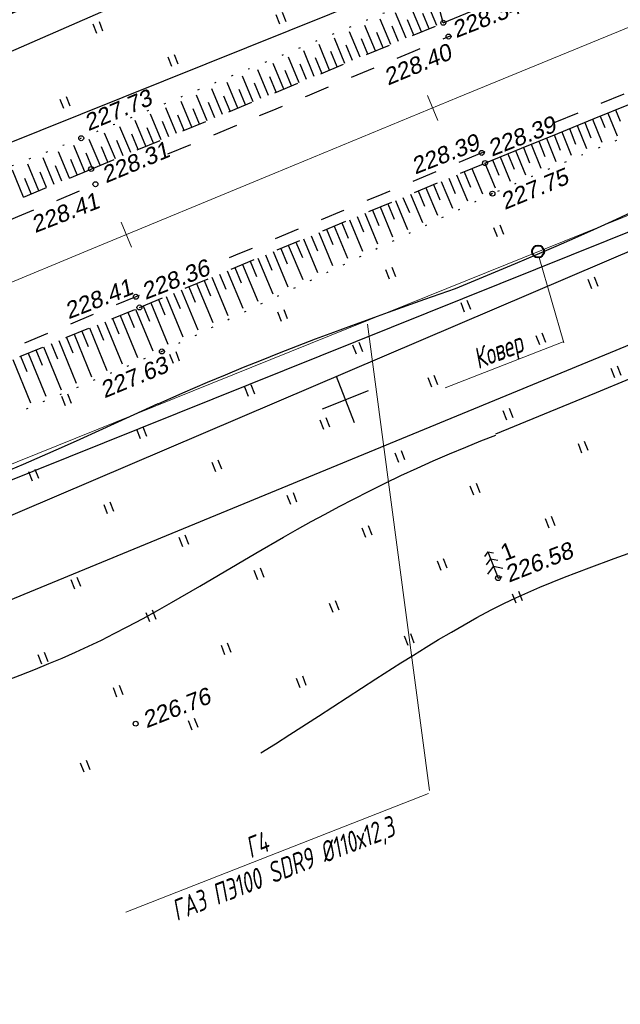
# Model space of a CAD drawing. Header units: millimetres. Extents: x -10 to 1169, y 1 to 1686.
# Tile 195 of 224: x 885 to 921, y 1177 to 1237. Entities that reach past the tile are written whole.
import ezdxf
from ezdxf.enums import TextEntityAlignment as Align
from ezdxf.lldxf.tags import DXFTag

# ---------------------------------------------------------------- set-up
doc = ezdxf.new("R2010")
doc.units = ezdxf.units.MM
for name, pattern in [('ADOT1', [1, 0, -1]), ('AHIDDEN2', [3, 1.5, -1.5]), ('CONTI', [0]), ('PHANTOM2', [1.25, 0.625, -0.125, 0.125, -0.125, 0.125, -0.125])]:
    doc.linetypes.add(name, pattern=pattern)
for name, color, linetype in [('CONTURS', 7, 'Continuous'), ('COORDS', 7, 'Continuous'), ('GPR_PICK', 7, 'Continuous'), ('IZOLINES', 32, 'Continuous'), ('PDIGIT', 170, 'Continuous'), ('PICKETS', 7, 'Continuous'), ('ОБЪЕКТЫ_АВТОДОРОГ', 7, 'Continuous'), ('УЧАСТКИ', 7, 'Continuous')]:
    doc.layers.add(name, color=color, linetype=linetype)
doc.layers.add('СВЯЗЬ', color=170, linetype='Связь', lineweight=30)
doc.styles.add('GPR', font='isocpeui.ttf', dxfattribs={"width": 0.8})
doc.styles.get("Standard").update_dxf_attribs({"font": 'arial.ttf'})
tags = doc.linetypes.add('газ', pattern='A,42.7,-5.08,["Г",Standard,S=2.54,R=0,X=-2.54,Y=-1.27],-3.81', length=51.59).pattern_tags.tags
tags[6] = DXFTag(74, 10)
doc.linetypes.add('Связь', pattern='A,12.5,[130,ltypeshp.shx,S=1,R=-30,X=0,Y=0.9],1,[130,ltypeshp.shx,S=1,R=-30,X=0,Y=0.9],1,[130,ltypeshp.shx,S=1,R=-30,X=0,Y=0.9],4.5', length=19)

# ---------------------------------------------------------------- blocks, each defined once
blk = doc.blocks.new('401')
at = {"layer": 'CONTURS'}
for p, q in [((0, 0), (0, 1.2)), ((0.8, 0), (0.8, 1.2))]:
    blk.add_line(p, q, dxfattribs=at)
blk = doc.blocks.new('390_5')
at = {"layer": 'CONTURS', "color": 7}
for p, q in [((0, 2.48), (-0.76, 2)), ((0, 3.4), (-0.57, 3.03)), ((0, 3.4), (0, 0.01)), ((0, 3.4), (0.58, 3.03)), ((0, 2.48), (0.77, 2)), ((-0.96, 0.88), (0, 1.51)), ((0.97, 0.88), (0, 1.51)), ((0, 0), (0.53, 0))]:
    blk.add_line(p, q, dxfattribs=at)
blk = doc.blocks.new('133')
at = {"layer": 'CONTURS', "color": 7, "linetype": 'Continuous', "const_width": 0.2}
for points in [[(-11, 0), (-2, 0)], [(0, 0), (9, 0)]]:
    blk.add_lwpolyline(points, dxfattribs=at)
at = {"layer": 'CONTURS', "color": 7, "linetype": 'Continuous', "const_width": 0.5}
blk.add_lwpolyline([(-6.79, 0, 1), (-6.29, 0, 1)], format="xyb", close=True, dxfattribs=at)
blk = doc.blocks.new('пкк')
at = {"layer": 'ОБЪЕКТЫ_АВТОДОРОГ', "lineweight": 15, "ltscale": 200}
blk.add_line((-0.011, -0.822), (-0.008, 0.805), dxfattribs=at)

msp = doc.modelspace()

# ---------------------------------------------------------------- linework, layer by layer
at = {"linetype": 'Continuous', "lineweight": 40}
msp.add_circle((916.5311, 1222.78818), 0.36213, dxfattribs=at)
at = {"layer": 'CONTURS', "color": 1, "linetype": 'газ', "lineweight": 15}
msp.add_line((813.78199, 1181.31461), (1023.98464, 1266.14331), dxfattribs=at)
at = {"layer": 'CONTURS', "lineweight": -2}
for p, q in [((910.81169, 1236.5866), (910.37271, 1238.19453)), ((909.49233, 1236.03883), (908.85786, 1237.56701)), ((910.41589, 1236.42227), (909.78219, 1237.94862)), ((908.56876, 1235.65539), (907.93354, 1237.18539)), ((909.95411, 1236.23055), (909.57067, 1237.15412)), ((906.72164, 1234.8885), (906.08489, 1236.42216)), ((907.6452, 1235.27194), (907.00922, 1236.80378)), ((908.10698, 1235.46366), (907.72354, 1236.38723)), ((909.03055, 1235.84711), (908.6471, 1236.77067)), ((905.79807, 1234.50505), (905.16057, 1236.04055)), ((907.18342, 1235.08022), (906.79997, 1236.00378)), ((903.95094, 1233.73817), (903.31192, 1235.27732)), ((904.87451, 1234.12161), (904.23624, 1235.65893)), ((905.33629, 1234.31333), (904.95285, 1235.2369)), ((906.25985, 1234.69678), (905.87641, 1235.62034)), ((902.10381, 1232.97128), (901.46327, 1234.51409)), ((903.02738, 1233.35472), (902.3876, 1234.89571)), ((904.41272, 1233.92989), (904.02928, 1234.85345)), ((901.18025, 1232.58784), (900.53895, 1234.13248)), ((902.5656, 1233.163), (902.18215, 1234.08657)), ((903.48916, 1233.54645), (903.10572, 1234.47001)), ((899.33312, 1231.82095), (898.6903, 1233.36925)), ((900.25669, 1232.20439), (899.61462, 1233.75086)), ((901.64203, 1232.77956), (901.25859, 1233.70312)), ((898.40956, 1231.4375), (897.76598, 1232.98763)), ((899.7949, 1232.01267), (899.41146, 1232.93623)), ((900.71847, 1232.39611), (900.33502, 1233.31968)), ((896.56243, 1230.67062), (895.91732, 1232.2244)), ((897.48599, 1231.05406), (896.84165, 1232.60602)), ((897.94778, 1231.24578), (897.56433, 1232.16935)), ((898.87134, 1231.62923), (898.48789, 1232.55279)), ((895.63886, 1230.28717), (894.993, 1231.84279)), ((897.02421, 1230.86234), (896.64076, 1231.7859)), ((893.79174, 1229.52029), (893.14434, 1231.07955)), ((894.7153, 1229.90373), (894.06867, 1231.46117)), ((895.17708, 1230.09545), (894.79363, 1231.01901)), ((896.10065, 1230.4789), (895.7172, 1231.40246)), ((920.27289, 1230.95357), (920.55406, 1230.26257)), ((920.73604, 1231.14196), (921.2969, 1229.76319)), ((921.1992, 1231.33033), (921.47889, 1230.64257)), ((892.86817, 1229.13684), (892.22001, 1230.69794)), ((894.25352, 1229.71201), (893.87007, 1230.63557)), ((918.8836, 1230.38799), (919.45205, 1228.99208)), ((919.34667, 1230.57658), (919.72374, 1229.6504)), ((919.80974, 1230.76517), (920.37356, 1229.37996)), ((891.02104, 1228.36996), (890.37132, 1229.93469)), ((891.94461, 1228.7534), (891.29567, 1230.31632)), ((892.40639, 1228.94512), (892.02292, 1229.86868)), ((893.32995, 1229.32856), (892.9465, 1230.25212)), ((917.49445, 1229.82206), (917.87185, 1228.89601)), ((917.95746, 1230.01081), (918.53089, 1228.60333)), ((918.42053, 1230.1994), (918.79776, 1229.27328)), ((889.17394, 1227.60301), (888.52034, 1229.17686)), ((890.09748, 1227.98651), (889.44697, 1229.55306)), ((891.48283, 1228.56168), (891.09935, 1229.48523)), ((916.10549, 1229.25569), (916.6919, 1227.81779)), ((916.56847, 1229.4445), (916.94602, 1228.51852)), ((917.03145, 1229.63331), (917.61082, 1228.21203)), ((888.25043, 1227.21942), (887.59208, 1228.80464)), ((889.63571, 1227.79476), (889.25219, 1228.71829)), ((890.55926, 1228.17823), (890.17577, 1229.10178)), ((914.7167, 1228.68889), (915.09454, 1227.76302)), ((915.17959, 1228.87792), (915.77319, 1227.42305)), ((915.64254, 1229.0668), (916.02024, 1228.14088)), ((886.40342, 1226.45226), (885.73558, 1228.06022)), ((887.32693, 1226.83584), (886.66382, 1228.43243)), ((888.71219, 1227.41122), (888.32865, 1228.33474)), ((913.32802, 1228.12181), (913.93984, 1226.62359)), ((913.79091, 1228.31083), (914.1689, 1227.38502)), ((914.25381, 1228.49986), (914.85651, 1227.02332)), ((885.47992, 1226.06867), (884.80733, 1227.68801)), ((886.86517, 1226.64405), (886.48161, 1227.56756)), ((887.78868, 1227.02763), (887.40513, 1227.95115)), ((911.60909, 1227.4038), (912.26462, 1225.83444)), ((912.07046, 1227.59652), (912.45589, 1226.67378)), ((912.53183, 1227.78923), (913.16812, 1226.26592)), ((885.94167, 1226.26046), (885.5581, 1227.18398)), ((910.22499, 1226.82566), (910.61041, 1225.90292)), ((910.68635, 1227.01837), (911.36111, 1225.40297)), ((911.14772, 1227.21109), (911.53315, 1226.28835)), ((908.84088, 1226.24751), (909.5541, 1224.54002)), ((909.30225, 1226.44023), (909.68768, 1225.51749)), ((909.76362, 1226.63294), (910.4576, 1224.97149)), ((907.45677, 1225.66937), (907.8422, 1224.74663)), ((907.91814, 1225.86209), (908.65059, 1224.10854)), ((908.37951, 1226.0548), (908.76494, 1225.13206)), ((906.07267, 1225.09123), (906.84357, 1223.24559)), ((906.53404, 1225.28394), (906.91946, 1224.3612)), ((906.99541, 1225.47666), (907.74708, 1223.67707)), ((904.68856, 1224.51308), (905.07397, 1223.59033)), ((905.14993, 1224.7058), (905.94005, 1222.81411)), ((905.6113, 1224.89851), (905.99671, 1223.97577)), ((903.30446, 1223.93494), (904.133, 1221.95114)), ((903.76583, 1224.12765), (904.15122, 1223.2049)), ((904.22719, 1224.32037), (905.03653, 1222.38263)), ((901.92035, 1223.35679), (902.30571, 1222.43403)), ((902.38172, 1223.54951), (903.22945, 1221.51965)), ((902.84309, 1223.74222), (903.22847, 1222.81946)), ((900.53625, 1222.77865), (901.4223, 1220.65663)), ((900.99761, 1222.97136), (901.38294, 1222.04858)), ((901.45898, 1223.16408), (902.32589, 1221.08815)), ((899.15214, 1222.2005), (899.53735, 1221.27767)), ((899.61351, 1222.39322), (900.51866, 1220.22509)), ((900.07488, 1222.58593), (900.46016, 1221.66313)), ((897.76803, 1221.62236), (898.71114, 1219.3619)), ((898.2294, 1221.81507), (898.61451, 1220.8922)), ((898.69077, 1222.00779), (899.61495, 1219.79352)), ((895.92256, 1220.8515), (896.90299, 1218.4984)), ((896.38393, 1221.04421), (896.76867, 1220.12119)), ((896.8453, 1221.23693), (897.80718, 1218.9302)), ((897.30667, 1221.42964), (897.69163, 1220.50671)), ((894.53845, 1220.27335), (894.92238, 1219.34999)), ((894.99982, 1220.46607), (895.99845, 1218.06643)), ((895.46119, 1220.65878), (895.8456, 1219.73562)), ((893.15435, 1219.69521), (894.18756, 1217.2016)), ((893.61572, 1219.88792), (893.99893, 1218.96426)), ((894.07709, 1220.08064), (895.0934, 1217.6342)), ((891.76822, 1219.12195), (892.14932, 1218.19741)), ((892.23091, 1219.31146), (893.27197, 1216.78913)), ((892.69263, 1219.50333), (893.07478, 1218.57923)), ((890.38014, 1218.55341), (891.4269, 1216.00639)), ((890.84283, 1218.74292), (891.22323, 1217.8181)), ((891.30552, 1218.93243), (892.34906, 1216.3976)), ((888.99206, 1217.98487), (889.37169, 1217.05973)), ((889.45475, 1218.17438), (890.50524, 1215.61539)), ((889.91745, 1218.36389), (890.29739, 1217.43888)), ((887.60398, 1217.41633), (888.66281, 1214.83377)), ((888.06667, 1217.60584), (888.4461, 1216.68062)), ((888.52937, 1217.79536), (889.58392, 1215.22453)), ((886.2159, 1216.84779), (886.59511, 1215.92248)), ((886.67859, 1217.03731), (887.74186, 1214.44307)), ((887.14129, 1217.22682), (887.52058, 1216.30154)), ((884.82782, 1216.27925), (885.90022, 1213.66179)), ((885.29051, 1216.46877), (885.66966, 1215.54343)), ((885.75321, 1216.65828), (886.82101, 1214.05242))]:
    msp.add_line(p, q, dxfattribs=at)
at = {"layer": 'CONTURS', "linetype": 'CONTI', "lineweight": 15}
for p, q in [((916.60738, 1222.42285), (918.09169, 1217.27116)), ((918.03752, 1217.34038), (910.92686, 1214.56098)), ((909.92773, 1190.07573), (891.65025, 1182.93145))]:
    msp.add_line(p, q, dxfattribs=at)
at = {"layer": 'CONTURS', "color": 0, "linetype": 'CONTI', "lineweight": 15}
msp.add_line((906.24339, 1218.4073), (909.97749, 1190.27449), dxfattribs=at)
at = {"layer": 'CONTURS', "linetype": 'ADOT1', "flags": 128}
msp.add_lwpolyline([(1016.53325, 1266.70384), (1014.31762, 1265.83292), (1012.10298, 1264.95956), (1009.88933, 1264.08376), (1007.67667, 1263.20551), (1005.465, 1262.32482), (1003.25432, 1261.44169), (1001.04463, 1260.55612), (998.83594, 1259.66811), (996.62823, 1258.77765), (994.42152, 1257.88476), (991.95862, 1256.87952), (989.4998, 1255.86411), (987.04385, 1254.84158), (984.58954, 1253.81499), (982.13566, 1252.78738), (979.68098, 1251.76181), (977.22428, 1250.74133), (974.76435, 1249.72899), (972.29995, 1248.72784), (969.82988, 1247.74094), (967.83543, 1246.95321), (965.83963, 1246.16853), (963.84225, 1245.38756), (961.84311, 1244.611), (959.84199, 1243.83952), (957.83869, 1243.0738), (955.833, 1242.31453), (953.82471, 1241.56239), (951.81363, 1240.81806), (949.79954, 1240.08222), (948.40097, 1239.58097), (946.99897, 1239.08897), (945.5945, 1238.60368), (944.1885, 1238.12254), (942.78192, 1237.64303), (941.37571, 1237.16258), (939.97081, 1236.67866), (938.56818, 1236.18872), (937.16876, 1235.69022), (935.7735, 1235.1806), (933.55133, 1234.34983), (931.33414, 1233.50587), (929.12191, 1232.64872), (926.91466, 1231.77837), (924.71237, 1230.89484), (922.51506, 1229.99811), (920.32272, 1229.08819), (918.13535, 1228.16508), (915.95294, 1227.22877), (913.77551, 1226.27928)], dxfattribs=at)
at = {"layer": 'CONTURS', "linetype": 'Continuous', "flags": 128}
for points in [[(910.81169, 1236.5866), (912.85499, 1237.4294), (914.89905, 1238.2703), (916.94387, 1239.10931), (918.98945, 1239.94643), (921.0358, 1240.78165), (923.08292, 1241.61498)], [(913.32802, 1228.12181), (915.52316, 1229.01822), (917.71872, 1229.91359), (919.9147, 1230.80792), (922.11109, 1231.70121)]]:
    msp.add_lwpolyline(points, dxfattribs=at)
at = {"layer": 'CONTURS', "linetype": 'ADOT1'}
for points in [[(910.30687, 1238.43571), (888.95953, 1229.62229), (865.36474, 1220.16123), (843.05025, 1210.70995), (812.50296, 1197.61868), (787.99718, 1187.95292)], [(913.77551, 1226.27928), (893.83223, 1216.75525), (869.78498, 1206.55366), (848.20904, 1198.16303), (816.55641, 1184.75996), (792.33103, 1174.69273)]]:
    msp.add_lwpolyline(points, dxfattribs=at)
at = {"layer": 'CONTURS', "linetype": 'AHIDDEN2', "flags": 128}
for points in [[(917.56879, 1230.58609), (919.6541, 1231.44897), (921.832, 1232.34637), (924.0112, 1233.24052), (926.19171, 1234.13144), (928.37352, 1235.01911), (930.55664, 1235.90354), (932.74106, 1236.78473), (934.92678, 1237.66268), (935.29231, 1237.80873)], [(894.19153, 1228.67056), (896.21515, 1229.51546), (898.34618, 1230.40578), (900.477, 1231.29658), (902.60763, 1232.18787), (904.73805, 1233.07965), (906.86826, 1233.97192), (908.99828, 1234.86468), (911.12809, 1235.75792)], [(911.12809, 1235.75792), (911.25187, 1235.80733)], [(913.12824, 1228.73731), (911.0416, 1227.86917), (908.95495, 1227.00104), (906.86831, 1226.1329), (904.78167, 1225.26477), (902.69503, 1224.39664), (900.60838, 1223.52852), (898.52173, 1222.66039), (896.61804, 1221.86838)], [(913.12824, 1228.73731), (913.33979, 1228.82559)], [(870.85822, 1218.9607), (871.09996, 1219.06067), (873.44141, 1220.03078), (875.78231, 1221.00221), (878.12275, 1221.97478), (880.4628, 1222.94827), (882.80255, 1223.92249), (885.14209, 1224.89722), (887.48149, 1225.87227), (889.82084, 1226.84744), (890.13934, 1226.98024)], [(892.45846, 1220.13786), (892.26179, 1220.05603), (889.87509, 1219.0631), (887.48839, 1218.07017), (885.10169, 1217.07725), (882.71498, 1216.08434), (880.32827, 1215.09142), (877.94157, 1214.09851), (875.55486, 1213.10559), (873.16816, 1212.11265), (872.9808, 1212.0347)]]:
    msp.add_lwpolyline(points, dxfattribs=at)
at = {"layer": 'CONTURS', "linetype": 'AHIDDEN2'}
for points in [[(788.64704, 1185.46906), (813.05836, 1195.80223), (844.01907, 1208.73406), (866.09174, 1218.01567), (889.55861, 1227.76278), (910.81169, 1236.5866)], [(791.58446, 1177.4652), (847.29016, 1200.60723), (868.59887, 1209.6321), (892.47416, 1219.41109), (913.32802, 1228.12181)]]:
    msp.add_lwpolyline(points, dxfattribs=at)
at = {"layer": 'COORDS', "lineweight": -2}
for p, q in [((905.45494, 1212.45335), (904.36277, 1215.24749)), ((903.51179, 1213.30434), (906.30592, 1214.3965))]:
    msp.add_line(p, q, dxfattribs=at)
at = {"layer": 'IZOLINES'}
for points in [[(911.55648, 1220.56003), (915.17705, 1222.06168), (916.50071, 1222.62311), (916.49923, 1222.62292), (917.63162, 1223.11221), (918.7609, 1223.6086), (919.88753, 1224.11094), (921.0118, 1224.61852), (922.13392, 1225.13081)], [(884.32453, 1209.46838), (885.47489, 1209.95696), (886.6215, 1210.45421), (887.76473, 1210.95912), (888.90514, 1211.47034), (891.18079, 1212.50421), (893.61281, 1213.60696), (893.61004, 1213.60573), (895.08282, 1214.25773), (896.57622, 1214.89949), (896.58176, 1214.90183), (896.58176, 1214.90183), (896.58176, 1214.90183), (896.58176, 1214.90183), (896.58176, 1214.90183), (896.58176, 1214.90183), (896.58177, 1214.90183), (896.58161, 1214.90193), (897.66167, 1215.35411), (898.74473, 1215.79902), (899.83056, 1216.23707), (900.919, 1216.66854), (902.00995, 1217.09361), (903.10332, 1217.51238), (904.199, 1217.925), (905.29688, 1218.33172), (906.39678, 1218.7329), (907.49848, 1219.12909), (909.706, 1219.90982), (911.55648, 1220.56003)], [(913.98811, 1211.78844), (918.04432, 1213.4488), (920.06736, 1214.28414), (922.08621, 1215.1241)], [(884.32284, 1196.86843), (885.2749, 1197.22882), (886.21037, 1197.5951), (886.20567, 1197.5933), (887.01073, 1197.91996), (887.81129, 1198.25731), (888.60668, 1198.6065), (889.39626, 1198.96842), (890.17959, 1199.34347), (890.95654, 1199.73137), (891.72734, 1200.13118), (892.69125, 1200.64998), (892.69625, 1200.65273), (892.69625, 1200.65273), (892.69625, 1200.65273), (892.69625, 1200.65273), (892.69626, 1200.65273), (892.69626, 1200.65273), (892.69616, 1200.65144), (893.55553, 1201.13015), (894.41074, 1201.61622), (896.11186, 1202.60437), (899.50568, 1204.59512), (901.17007, 1205.5524), (902.00627, 1206.02398), (902.84571, 1206.48974), (903.68871, 1206.94896), (904.5356, 1207.40092), (905.38661, 1207.84499), (906.33201, 1208.32579), (906.33501, 1208.32729), (906.33517, 1208.32718), (907.29383, 1208.80082), (908.25828, 1209.26242), (909.22846, 1209.71168), (910.20427, 1210.14842), (911.18547, 1210.57274), (912.17169, 1210.98511), (913.08214, 1211.35429), (913.98923, 1211.71233)], [(899.80985, 1192.54171), (900.68444, 1193.0883), (901.5554, 1193.64063), (903.28916, 1194.75798), (906.74945, 1197.00385), (908.2535, 1197.96306), (909.00926, 1198.43674), (909.76821, 1198.90524), (910.53093, 1199.36754), (911.29805, 1199.82243), (912.07029, 1200.26849), (912.83566, 1200.69678), (913.69578, 1201.15835), (913.74556, 1201.18433), (913.74576, 1201.18443), (913.74689, 1201.1848), (914.46035, 1201.54715), (915.18195, 1201.8926), (915.91109, 1202.22152), (916.64617, 1202.53671), (917.38579, 1202.84096), (918.12895, 1203.13637), (918.87493, 1203.42451), (919.62321, 1203.70657), (921.12505, 1204.25627), (922.5382, 1204.75867)]]:
    msp.add_lwpolyline(points, dxfattribs=at)
at = {"layer": 'PICKETS', "color": 7, "lineweight": -2}
for centre in [(910.81169, 1236.5866), (911.12809, 1235.75792), (888.95953, 1229.62229), (913.12824, 1228.73731), (913.32802, 1228.12181), (889.55861, 1227.76278), (889.82084, 1226.84744), (913.77551, 1226.27928), (892.26179, 1220.05603), (892.47416, 1219.41109), (893.83223, 1216.75525), (914.11584, 1203.08234), (892.24783, 1194.29624)]:
    msp.add_circle(centre, 0.15, dxfattribs=at)
at = {"layer": 'ОБЪЕКТЫ_АВТОДОРОГ', "color": 0, "linetype": 'PHANTOM2', "lineweight": 15, "ltscale": 200}
msp.add_lwpolyline([(709.20139, 1148.17385), (714.99592, 1150.5382), (721.15934, 1153.06473), (727.68666, 1155.75002), (734.57288, 1158.59062), (741.81303, 1161.5831), (749.40212, 1164.72403), (757.33515, 1168.00995), (765.60794, 1171.43804), (774.21945, 1175.0079), (783.16945, 1178.71972), (792.45769, 1182.57368), (802.08394, 1186.57), (812.04796, 1190.70887), (822.34951, 1194.99048), (832.98836, 1199.41504), (843.94922, 1203.97599), (855.15669, 1208.63985), (866.5203, 1213.36638), (877.9496, 1218.11536), (889.35415, 1222.84655), (900.64348, 1227.51973), (911.72715, 1232.09467), (922.51469, 1236.53113)], dxfattribs=at)
at = {"layer": 'СВЯЗЬ', "linetype": 'Связь', "lineweight": 30}
msp.add_lwpolyline([(1146.41637, 1263.14375), (1091.87553, 1271.08924), (1069.03704, 1272.80813), (1046.03853, 1270.71967), (1025.33756, 1264.51391), (938.07518, 1229.64794), (821.4805, 1179.84158), (792.13752, 1167.29619), (784.73035, 1160.22506), (779.95347, 1158.7997), (770.75835, 1158.19786), (712.82603, 1132.60797), (670.67828, 1114.17347), (616.9123, 1103.12252), (569.8256, 1099.02841)], dxfattribs=at)
at = {"layer": 'УЧАСТКИ', "color": 6, "linetype": 'Continuous', "lineweight": -2}
for p, q in [((1017.82132, 1293.03037), (878.25935, 1232.0365)), ((1028.47296, 1287.12276), (755.40943, 1177.42344)), ((762.29277, 1159.81352), (1034.03834, 1268.98415)), ((870.43981, 1195.91283), (924.87919, 1218.32799))]:
    msp.add_line(p, q, dxfattribs=at)

# ---------------------------------------------------------------- block references
at = {"layer": 'CONTURS', "lineweight": -2}
for name, p, xscale, yscale, zscale, rotation in [('133', (883.64577, 1236.70923), 0.5263906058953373, 0.5, 0.5263906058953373, 202.4482295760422), ('401', (900.95377, 1236.50268), 0.4999999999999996, 0.4999999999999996, 0.4999999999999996, 21.3494687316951), ('401', (889.90011, 1235.93991), 0.4999999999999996, 0.4999999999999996, 0.4999999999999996, 21.3494687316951), ('401', (894.43413, 1233.95429), 0.4999999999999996, 0.4999999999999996, 0.4999999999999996, 21.3494687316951), ('401', (887.91448, 1231.4059), 0.4999999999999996, 0.4999999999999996, 0.4999999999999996, 21.3494687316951), ('401', (914.08502, 1223.66631), 0.4999999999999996, 0.4999999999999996, 0.4999999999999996, 21.3494687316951), ('401', (907.56538, 1221.11793), 0.4999999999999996, 0.4999999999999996, 0.4999999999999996, 21.3494687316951), ('401', (919.7808, 1220.52965), 0.4999999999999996, 0.4999999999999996, 0.4999999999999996, 21.3494687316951), ('401', (912.09939, 1219.1323), 0.4999999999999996, 0.4999999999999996, 0.4999999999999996, 21.3494687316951), ('401', (901.04574, 1218.56954), 0.4999999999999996, 0.4999999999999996, 0.4999999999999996, 21.3494687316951), ('401', (905.57975, 1216.58391), 0.4999999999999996, 0.4999999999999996, 0.4999999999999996, 21.3494687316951), ('401', (916.63341, 1217.14667), 0.4999999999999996, 0.4999999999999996, 0.4999999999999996, 21.3494687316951), ('401', (894.52609, 1216.02115), 0.4999999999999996, 0.4999999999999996, 0.4999999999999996, 21.3494687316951), ('401', (921.16742, 1215.16105), 0.4999999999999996, 0.4999999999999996, 0.4999999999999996, 21.3494687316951), ('401', (910.11376, 1214.59828), 0.4999999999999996, 0.4999999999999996, 0.4999999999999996, 21.3494687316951), ('401', (899.06011, 1214.03552), 0.4999999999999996, 0.4999999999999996, 0.4999999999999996, 21.3494687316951), ('401', (888.00645, 1213.47276), 0.4999999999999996, 0.4999999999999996, 0.4999999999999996, 21.3494687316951), ('401', (914.64778, 1212.61266), 0.4999999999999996, 0.4999999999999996, 0.4999999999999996, 21.3494687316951), ('401', (903.59412, 1212.0499), 0.4999999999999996, 0.4999999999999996, 0.4999999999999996, 21.3494687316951), ('401', (892.54047, 1211.48713), 0.4999999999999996, 0.4999999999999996, 0.4999999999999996, 21.3494687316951), ('401', (908.12814, 1210.06427), 0.4999999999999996, 0.4999999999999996, 0.4999999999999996, 21.3494687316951), ('401', (919.18179, 1210.62703), 0.4999999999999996, 0.4999999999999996, 0.4999999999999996, 21.3494687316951), ('401', (897.07448, 1209.50151), 0.4999999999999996, 0.4999999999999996, 0.4999999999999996, 21.3494687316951), ('401', (886.02083, 1208.93874), 0.4999999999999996, 0.4999999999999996, 0.4999999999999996, 21.3494687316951), ('401', (912.66215, 1208.07864), 0.4999999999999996, 0.4999999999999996, 0.4999999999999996, 21.3494687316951), ('401', (901.6085, 1207.51588), 0.4999999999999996, 0.4999999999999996, 0.4999999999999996, 21.3494687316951), ('401', (890.55484, 1206.95312), 0.4999999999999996, 0.4999999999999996, 0.4999999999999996, 21.3494687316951), ('401', (917.19617, 1206.09302), 0.4999999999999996, 0.4999999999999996, 0.4999999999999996, 21.3494687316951), ('401', (906.14251, 1205.53026), 0.4999999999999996, 0.4999999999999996, 0.4999999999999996, 21.3494687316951), ('401', (895.08886, 1204.96749), 0.4999999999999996, 0.4999999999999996, 0.4999999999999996, 21.3494687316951), ('390_5', (914.11584, 1203.08234), 0.4999999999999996, 0.4999999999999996, 0.4999999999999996, 21.3494687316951), ('401', (910.67653, 1203.54463), 0.4999999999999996, 0.4999999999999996, 0.4999999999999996, 21.3494687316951), ('401', (899.62287, 1202.98187), 0.4999999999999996, 0.4999999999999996, 0.4999999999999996, 21.3494687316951), ('401', (888.56922, 1202.4191), 0.4999999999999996, 0.4999999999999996, 0.4999999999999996, 21.3494687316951), ('401', (915.21054, 1201.559), 0.4999999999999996, 0.4999999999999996, 0.4999999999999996, 21.3494687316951), ('401', (904.15689, 1200.99624), 0.4999999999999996, 0.4999999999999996, 0.4999999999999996, 21.3494687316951), ('401', (893.10323, 1200.43348), 0.4999999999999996, 0.4999999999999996, 0.4999999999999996, 21.3494687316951), ('401', (908.6909, 1199.01061), 0.4999999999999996, 0.4999999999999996, 0.4999999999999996, 21.3494687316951), ('401', (897.63725, 1198.44785), 0.4999999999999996, 0.4999999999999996, 0.4999999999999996, 21.3494687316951), ('401', (886.58359, 1197.88509), 0.4999999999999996, 0.4999999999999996, 0.4999999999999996, 21.3494687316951), ('401', (902.17126, 1196.46223), 0.4999999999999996, 0.4999999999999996, 0.4999999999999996, 21.3494687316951), ('401', (891.11761, 1195.89946), 0.4999999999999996, 0.4999999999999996, 0.4999999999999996, 21.3494687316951), ('401', (895.65162, 1193.91384), 0.4999999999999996, 0.4999999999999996, 0.4999999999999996, 21.3494687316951), ('401', (889.13198, 1191.36545), 0.4999999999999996, 0.4999999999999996, 0.4999999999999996, 21.3494687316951)]:
    msp.add_blockref(name, p, dxfattribs=dict(at, xscale=xscale, yscale=yscale, zscale=zscale, rotation=rotation))
at = {"layer": 'ОБЪЕКТЫ_АВТОДОРОГ', "color": 0, "linetype": 'PHANTOM2', "lineweight": 15}
for p, rotation in [((910.16885, 1231.45146), 22.42905690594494), ((891.68554, 1223.81162), 22.48694021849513)]:
    msp.add_blockref('пкк', p, dxfattribs=dict(at, rotation=rotation))

# ---------------------------------------------------------------- texts
at = {"layer": 'CONTURS', "lineweight": -2}
msp.add_text('1', height=1, rotation=21.3494687, dxfattribs=at).set_placement((914.51048, 1204.0927))
at = {"layer": 'GPR_PICK', "style": 'GPR', "width": 0.7}
for s, p in [('Ковер', (914.33665, 1216.23175)), ('ГАЗ ПЭ100 SDR9 %%C110х12,3', (901.36808, 1184.98006)), ('Г4', (899.79267, 1186.40354))]:
    msp.add_text(s, height=1.25, rotation=21.3494687, dxfattribs=at).set_placement(p, align=Align.CENTER)
at = {"layer": 'PDIGIT', "color": 7, "lineweight": -2, "oblique": 10}
for s, rotation, p in [('228.34', 21.3494687, (911.58051, 1235.65336)), ('228.40', 22.6241138, (907.4707, 1232.78903)), ('227.73', 22.6172464, (889.38563, 1230.03643)), ('228.39', 21.3494687, (913.735, 1228.50131)), ('228.39', 21.3494687, (909.11472, 1227.42588)), ('228.31', 22.6708644, (890.44753, 1226.89113)), ('227.75', 22.4209178, (914.5172, 1225.28604)), ('228.41', 21.3494687, (886.17194, 1223.88971)), ('228.36', 21.3494687, (892.83484, 1219.86175)), ('228.41', 21.3494687, (888.19361, 1218.68798)), ('227.63', 22.5715223, (890.36082, 1213.91809)), ('226.58', 21.3494687, (914.76356, 1202.79868)), ('226.76', 21.3494687, (892.89554, 1194.01258))]:
    msp.add_text(s, height=1, rotation=rotation, dxfattribs=at).set_placement(p)

doc.saveas('drawing.dxf')
